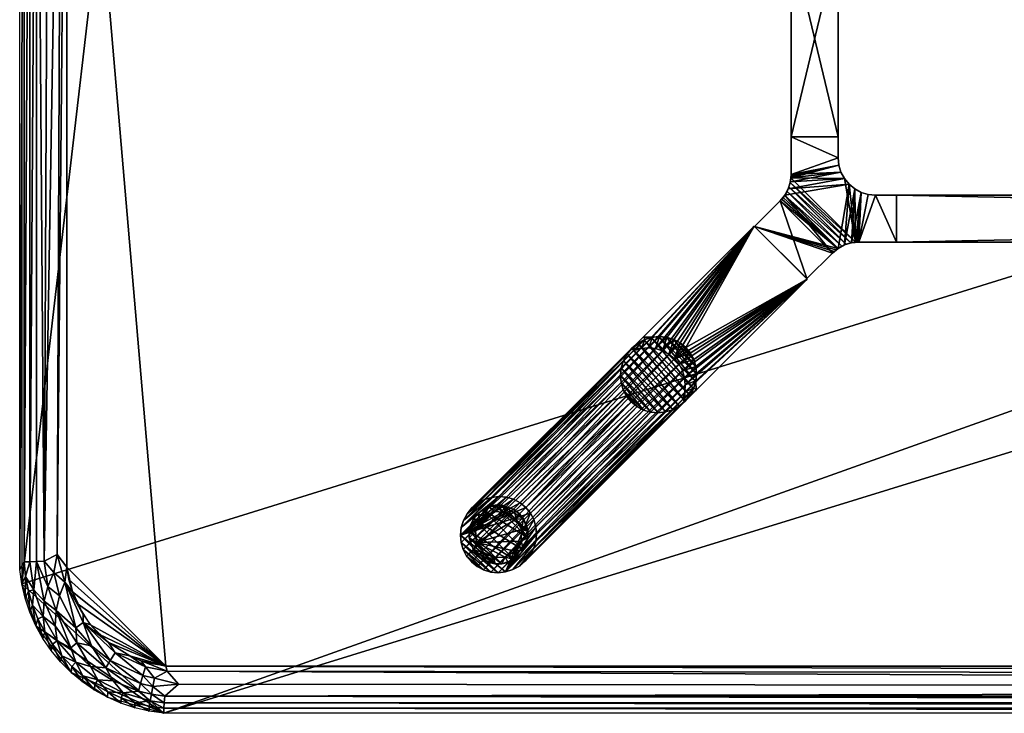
# Model space of a CAD drawing. Header units: inches. Extents: x -1 to 108, y -36 to 1.
# Tile 1 of 6: x 0 to 26, y -36 to -18. Entities that reach past the tile are written whole.
import ezdxf

# ---------------------------------------------------------------- set-up
doc = ezdxf.new("R2010")
doc.units = ezdxf.units.IN
for name, color, linetype in [('AFUTL-3-EDPL', 19, 'Continuous'), ('AFUTL-3-GDPL', 19, 'Continuous'), ('AFUTL-3-HWPT', 4, 'Continuous'), ('AFUTL-3-LGWD', 15, 'Continuous'), ('AFUTL-3-TPWD', 15, 'Continuous')]:
    doc.layers.add(name, color=color, linetype=linetype)

msp = doc.modelspace()

# ---------------------------------------------------------------- meshes
at = {"layer": 'AFUTL-3-EDPL'}
mesh = msp.add_polyface(dxfattribs=at)
corners = [(1.367, -1.748, 28.871), (1.889, -1.251, 28.871), (2.015, -1.412, 28.715), (2.546, -1.607, 28.505), (2.692, -1.244, 28.592), (3.073, -1.336, 28.505), (1.695, -33.362, 28.476), (1.889, -33.636, 28.476), (1.692, -33.577, 28.505), (1.913, -1.799, 28.592), (2.086, -0.891, 29.056), (2.346, -0.571, 29.266), (2.757, -0.546, 29.056), (2.589, -1.043, 28.715), (2.495, -0.861, 28.871), (3.222, -0.79, 28.715), (2.006, -0.767, 29.266), (1.995, -0.617, 29.547), (2.364, -1.887, 28.476), (1.692, -2.422, 28.505), (1.889, -2.362, 28.476), (1.695, -2.636, 28.476), (1.404, -3.24, 28.476), (1.522, -1.882, 28.715), (2.337, -0.426, 29.547), (1.322, -2.55, 28.592), (1.493, -1.358, 29.056), (1.687, -0.994, 29.266), (2.364, -34.111, 28.476), (2.697, -0.267, 29.547), (2.702, -0.408, 29.266), (1.671, -0.838, 29.547), (2.932, -1.531, 28.476)]
mesh.append_faces([[corners[k] for k in face] for face in [(13, 14, 15), (16, 17, 11), (2, 1, 13), (11, 24, 30), (27, 31, 16)]], dxfattribs={"vtx0": -1, "vtx1": -1})
mesh.append_faces([[corners[k] for k in face] for face in [(0, 1, 2), (3, 4, 5), (9, 4, 3), (10, 11, 12), (1, 14, 13), (18, 19, 9), (10, 12, 14), (23, 2, 9), (9, 2, 4), (9, 19, 25), (18, 9, 3), (26, 27, 10), (1, 10, 14), (26, 10, 1), (23, 0, 2)]], dxfattribs={"vtx0": -1, "vtx1": -1, "vtx2": -1})
mesh.append_faces([[corners[k] for k in face] for face in [(3, 32, 18)]], dxfattribs={"vtx0": -1, "vtx2": -1})
mesh.append_faces([[corners[k] for k in face] for face in [(6, 7, 8), (18, 20, 19), (21, 22, 19), (16, 11, 10), (17, 24, 11), (20, 21, 19), (7, 28, 8), (2, 13, 4), (24, 29, 30), (31, 17, 16), (11, 30, 12), (27, 16, 10)]], dxfattribs={"vtx1": -1, "vtx2": -1})
mesh = msp.add_polyface(dxfattribs=at)
corners = [(0.773, -4.23, 28.64), (0.65, -31.939, 28.715), (0.446, -4.05, 28.871), (0.747, -3.385, 28.715), (1.057, -3.131, 28.592), (0.906, -3.752, 28.592), (0.268, -31.957, 29.056), (0.268, -4.041, 29.056), (0.342, -2.884, 29.266), (0.375, -3.294, 29.056), (0.231, -3.26, 29.266), (1.127, -2.437, 28.715), (0.144, -3.067, 29.547), (0.12, -4.034, 29.266), (0, -32.16, 29.547), (0, -3.838, 29.547), (1.404, -3.24, 28.476), (1.254, -3.895, 28.476), (0.998, -31.768, 28.541), (1.118, -4.082, 28.505), (0.48, -3.691, 28.871), (0.683, -3.72, 28.715), (0.12, -31.964, 29.266), (0.157, -3.644, 29.266), (0.65, -2.99, 28.871), (0.622, -2.581, 29.056), (0.054, -3.449, 29.547), (1.692, -2.422, 28.505)]
mesh.append_faces([[corners[k] for k in face] for face in [(8, 9, 10), (10, 12, 8), (4, 16, 5), (17, 19, 16), (3, 5, 21), (20, 21, 2), (23, 7, 13), (13, 15, 23), (10, 9, 23), (23, 26, 10)]], dxfattribs={"vtx0": -1, "vtx1": -1})
mesh.append_faces([[corners[k] for k in face] for face in [(4, 3, 11), (9, 20, 7), (23, 9, 7), (9, 24, 20), (24, 9, 25), (27, 16, 4), (5, 16, 19), (0, 5, 19), (0, 21, 5), (2, 21, 0)]], dxfattribs={"vtx0": -1, "vtx1": -1, "vtx2": -1})
mesh.append_faces([[corners[k] for k in face] for face in [(3, 4, 5), (2, 6, 7), (13, 14, 15), (17, 18, 19), (20, 3, 21), (7, 22, 13), (23, 15, 26), (19, 1, 0), (11, 3, 24), (7, 20, 2), (10, 26, 12)]], dxfattribs={"vtx0": -1, "vtx2": -1})
mesh.append_faces([[corners[k] for k in face] for face in [(0, 1, 2), (24, 3, 20)]], dxfattribs={"vtx1": -1, "vtx2": -1})
mesh = msp.add_polyface(dxfattribs=at)
corners = [(1.118, -4.082, 28.505), (0.998, -31.768, 28.541), (0.65, -31.939, 28.715), (0.12, -4.034, 29.266), (0.12, -31.964, 29.266), (0, -32.16, 29.547), (1.057, -32.867, 28.592), (0.747, -32.614, 28.715), (0.906, -32.246, 28.592), (0.622, -33.417, 29.056), (0.342, -33.115, 29.266), (0.375, -32.704, 29.056), (0.97, -33.258, 28.715), (0.65, -33.008, 28.871), (0.446, -4.05, 28.871), (0.446, -31.949, 28.871), (0.268, -31.957, 29.056), (0.231, -32.739, 29.266), (1.202, -32.503, 28.505), (1.495, -33.717, 28.592), (0.157, -32.354, 29.266), (0.054, -32.549, 29.547), (1.254, -32.104, 28.476), (1.254, -3.895, 28.476), (0.269, -33.303, 29.547), (0.144, -32.931, 29.547), (1.404, -32.758, 28.476), (1.695, -33.362, 28.476), (0.268, -4.041, 29.056)]
mesh.append_faces([[corners[k] for k in face] for face in [(18, 22, 26)]], dxfattribs={"vtx0": -1})
mesh.append_faces([[corners[k] for k in face] for face in [(6, 18, 19), (22, 1, 23), (14, 2, 15), (13, 15, 7), (10, 24, 17), (8, 2, 1), (17, 25, 20)]], dxfattribs={"vtx0": -1, "vtx1": -1})
mesh.append_faces([[corners[k] for k in face] for face in [(6, 7, 8), (9, 10, 11), (6, 8, 18), (11, 16, 15), (11, 20, 16), (1, 22, 18), (12, 7, 6), (7, 2, 8), (7, 15, 2)]], dxfattribs={"vtx0": -1, "vtx1": -1, "vtx2": -1})
mesh.append_faces([[corners[k] for k in face] for face in [(12, 13, 7), (9, 11, 13), (18, 8, 1)]], dxfattribs={"vtx0": -1, "vtx2": -1})
mesh.append_faces([[corners[k] for k in face] for face in [(20, 21, 4), (26, 27, 18)]], dxfattribs={"vtx1": -1})
mesh.append_faces([[corners[k] for k in face] for face in [(0, 1, 2), (14, 15, 16), (10, 17, 11), (24, 25, 17), (13, 11, 15), (20, 4, 16), (28, 16, 4), (17, 20, 11)]], dxfattribs={"vtx1": -1, "vtx2": -1})
mesh.append_faces([[corners[k] for k in face] for face in [(3, 4, 5), (21, 5, 4), (25, 21, 20)]], dxfattribs={"vtx2": -1})
mesh = msp.add_polyface(dxfattribs=at)
corners = [(1.121, -34.464, 29.266), (1.091, -34.631, 29.547), (0.879, -34.156, 29.266), (1.493, -34.64, 29.056), (0.999, -34.07, 29.056), (1.367, -34.25, 28.871), (0.667, -33.826, 29.266), (0.618, -34.006, 29.547), (0.487, -33.478, 29.266), (1.671, -35.16, 29.547), (1.369, -34.909, 29.547), (1.391, -34.747, 29.266), (0.949, -33.663, 28.871), (0.65, -33.008, 28.871), (0.97, -33.258, 28.715), (1.495, -33.717, 28.592), (1.522, -34.116, 28.715), (0.622, -33.417, 29.056), (0.84, -34.329, 29.547), (1.057, -32.867, 28.592), (1.202, -32.503, 28.505), (1.695, -33.362, 28.476), (1.692, -33.577, 28.505), (0.427, -33.663, 29.547), (1.889, -34.747, 28.871), (1.687, -35.004, 29.266), (0.269, -33.303, 29.547), (0.342, -33.115, 29.266)]
mesh.append_faces([[corners[k] for k in face] for face in [(0, 1, 2), (6, 7, 8), (12, 13, 14), (5, 4, 12), (11, 3, 25), (8, 23, 27), (2, 18, 6), (11, 10, 0)]], dxfattribs={"vtx0": -1, "vtx1": -1})
mesh.append_faces([[corners[k] for k in face] for face in [(3, 4, 5), (14, 15, 16), (3, 0, 4), (20, 21, 22), (20, 22, 15), (4, 6, 17), (5, 24, 3), (12, 17, 13), (4, 17, 12)]], dxfattribs={"vtx0": -1, "vtx1": -1, "vtx2": -1})
mesh.append_faces([[corners[k] for k in face] for face in [(14, 16, 5)]], dxfattribs={"vtx0": -1, "vtx2": -1})
mesh.append_faces([[corners[k] for k in face] for face in [(9, 10, 11), (6, 8, 17), (1, 18, 2), (19, 15, 14), (7, 23, 8), (0, 2, 4), (5, 16, 24), (11, 25, 9), (10, 1, 0), (18, 7, 6), (23, 26, 27), (8, 27, 17), (2, 6, 4), (11, 0, 3)]], dxfattribs={"vtx1": -1, "vtx2": -1})
mesh.append_faces([[corners[k] for k in face] for face in [(5, 12, 14)]], dxfattribs={"vtx2": -1})
mesh = msp.add_polyface(dxfattribs=at)
corners = [(2.697, -35.731, 29.547), (2.702, -35.59, 29.266), (3.069, -35.856, 29.547), (1.522, -34.116, 28.715), (2.293, -34.785, 28.715), (1.889, -34.747, 28.871), (2.495, -35.137, 28.871), (3.164, -35.405, 28.871), (2.346, -35.427, 29.266), (2.364, -34.111, 28.476), (2.546, -34.391, 28.505), (1.692, -33.577, 28.505), (2.932, -34.468, 28.476), (2.006, -35.231, 29.266), (1.995, -35.382, 29.547), (1.687, -35.004, 29.266), (1.913, -34.2, 28.592), (2.337, -35.573, 29.547), (2.086, -35.107, 29.056), (2.757, -35.452, 29.056), (1.493, -34.64, 29.056), (2.415, -34.595, 28.592), (3.222, -35.209, 28.715), (3.354, -34.759, 28.505), (3.285, -34.992, 28.592), (1.495, -33.717, 28.592), (1.671, -35.16, 29.547), (3.072, -35.718, 29.266)]
mesh.append_faces([[corners[k] for k in face] for face in [(12, 10, 9)]], dxfattribs={"vtx0": -1})
mesh.append_faces([[corners[k] for k in face] for face in [(0, 1, 2), (13, 14, 15), (15, 18, 13), (4, 21, 22), (8, 19, 1), (21, 10, 24), (17, 8, 0), (26, 15, 14), (1, 19, 27), (8, 17, 13), (13, 18, 8)]], dxfattribs={"vtx0": -1, "vtx1": -1})
mesh.append_faces([[corners[k] for k in face] for face in [(16, 4, 3), (20, 18, 15), (12, 23, 10), (8, 18, 19), (5, 18, 20), (18, 6, 19), (18, 5, 6), (11, 10, 21), (25, 11, 16), (25, 16, 3)]], dxfattribs={"vtx0": -1, "vtx1": -1, "vtx2": -1})
mesh.append_faces([[corners[k] for k in face] for face in [(3, 4, 5), (0, 8, 1), (13, 17, 14), (19, 6, 7), (11, 21, 16), (7, 4, 22), (2, 1, 27)]], dxfattribs={"vtx0": -1, "vtx2": -1})
mesh.append_faces([[corners[k] for k in face] for face in [(6, 4, 7)]], dxfattribs={"vtx1": -1})
mesh.append_faces([[corners[k] for k in face] for face in [(9, 10, 11), (16, 21, 4)]], dxfattribs={"vtx1": -1, "vtx2": -1})
mesh.append_faces([[corners[k] for k in face] for face in [(5, 4, 6)]], dxfattribs={"vtx2": -1})
mesh = msp.add_polyface(dxfattribs=at)
corners = [(3.872, -35.541, 28.871), (104.145, -35.719, 29.056), (3.855, -35.719, 29.056), (3.936, -34.872, 28.505), (104.109, -35.338, 28.715), (4.232, -35.227, 28.64), (3.222, -35.209, 28.715), (2.415, -34.595, 28.592), (3.285, -34.992, 28.592), (3.515, -35.49, 28.871), (3.553, -35.289, 28.715), (3.596, -35.067, 28.592), (3.841, -35.866, 29.266), (104.16, -36, 29.547), (3.84, -36, 29.547), (3.451, -35.946, 29.547), (3.072, -35.718, 29.266), (3.453, -35.81, 29.266), (2.757, -35.452, 29.056), (3.164, -35.405, 28.871), (3.481, -35.665, 29.056), (3.354, -34.759, 28.505), (2.546, -34.391, 28.505), (104.159, -35.866, 29.266), (3.896, -34.746, 28.476), (3.242, -34.596, 28.476), (103.768, -35.002, 28.541), (3.069, -35.856, 29.547), (2.932, -34.468, 28.476)]
mesh.append_faces([[corners[k] for k in face] for face in [(6, 8, 10), (20, 9, 2), (15, 17, 14), (9, 10, 0), (16, 20, 17), (24, 3, 25), (8, 21, 11), (27, 16, 15), (17, 20, 12), (19, 6, 9), (25, 21, 28)]], dxfattribs={"vtx0": -1, "vtx1": -1})
mesh.append_faces([[corners[k] for k in face] for face in [(5, 11, 3), (18, 19, 20), (11, 21, 3), (8, 22, 21), (16, 18, 20), (5, 10, 11), (0, 10, 5), (25, 3, 21)]], dxfattribs={"vtx0": -1, "vtx1": -1, "vtx2": -1})
mesh.append_faces([[corners[k] for k in face] for face in [(0, 1, 2), (3, 4, 5), (6, 7, 8), (2, 9, 0), (12, 13, 14), (15, 16, 17), (9, 6, 10), (12, 20, 2), (2, 23, 12), (24, 26, 3), (10, 8, 11), (14, 17, 12), (20, 19, 9)]], dxfattribs={"vtx0": -1, "vtx2": -1})
mesh.append_faces([[corners[k] for k in face] for face in [(5, 4, 0)]], dxfattribs={"vtx1": -1, "vtx2": -1})
mesh = msp.add_polyface(dxfattribs=at)
corners = [(3.855, -35.719, 29.056), (104.145, -35.719, 29.056), (104.159, -35.866, 29.266), (3.872, -35.541, 28.871), (104.109, -35.338, 28.715), (104.128, -35.541, 28.871), (105.303, -35.731, 29.547), (104.931, -35.856, 29.547), (104.928, -35.718, 29.266), (104.104, -34.746, 28.476), (103.768, -35.002, 28.541), (3.896, -34.746, 28.476), (105.308, -34.754, 28.592), (104.404, -35.067, 28.592), (104.927, -34.662, 28.505), (104.547, -35.81, 29.266), (104.836, -35.405, 28.871), (105.243, -35.452, 29.056), (104.519, -35.665, 29.056), (104.549, -35.946, 29.547), (3.936, -34.872, 28.505), (105.411, -34.955, 28.715), (104.778, -35.209, 28.715), (105.298, -35.59, 29.266), (105.505, -35.137, 28.871), (104.16, -36, 29.547), (3.841, -35.866, 29.266), (105.068, -34.468, 28.476), (105.454, -34.391, 28.505), (104.758, -34.596, 28.476)]
mesh.append_faces([[corners[k] for k in face] for face in [(3, 4, 5), (9, 10, 11), (15, 19, 2), (23, 6, 8), (13, 4, 10), (18, 15, 1), (8, 7, 15)]], dxfattribs={"vtx0": -1, "vtx1": -1})
mesh.append_faces([[corners[k] for k in face] for face in [(12, 13, 14), (16, 5, 4), (17, 18, 16), (14, 13, 9), (12, 21, 13), (24, 16, 22), (17, 8, 18), (22, 4, 13), (22, 16, 4), (16, 18, 5), (14, 27, 28)]], dxfattribs={"vtx0": -1, "vtx1": -1, "vtx2": -1})
mesh.append_faces([[corners[k] for k in face] for face in [(9, 13, 10), (14, 29, 27)]], dxfattribs={"vtx0": -1, "vtx2": -1})
mesh.append_faces([[corners[k] for k in face] for face in [(0, 1, 2), (6, 7, 8), (15, 2, 1), (20, 10, 4), (21, 22, 13), (23, 8, 17), (19, 25, 2), (26, 2, 25), (3, 5, 1), (7, 19, 15), (18, 1, 5), (8, 15, 18), (9, 29, 14)]], dxfattribs={"vtx1": -1, "vtx2": -1})
at = {"layer": 'AFUTL-3-GDPL'}
mesh = msp.add_polyface(dxfattribs=at)
corners = [(12.678, -32.016), (13.433, -30.815), (12.178, -31.445, 0.531), (12.347, -30.567), (12.978, -30.646, 0.531), (12.1, -31.653), (13.208, -31.676, 0.531), (13.549, -31.322), (12.383, -30.74, 0.531), (13.185, -31.9), (11.984, -31.145), (12.855, -30.451), (13.376, -31.097, 0.531), (12.63, -31.844, 0.531), (13.185, -30.567, 0.177), (12.21, -30.677, 0.177), (13.433, -31.653, 0.177), (12.1, -31.653, 0.177), (12.347, -31.9, 0.177), (13.185, -31.9, 0.177), (13.51, -30.974, 0.177), (12.506, -30.49, 0.177), (11.984, -31.322, 0.177), (12.678, -32.016, 0.177), (12.023, -30.974, 0.177), (13.549, -31.322, 0.177), (12.855, -30.451, 0.177), (12.149, -31.136, 0.531), (12.669, -30.616, 0.531), (13.367, -31.408, 0.531), (13.433, -31.653), (13.185, -30.567), (12.347, -31.9), (12.1, -30.815), (12.941, -31.834, 0.531), (12.353, -31.702, 0.531), (13.235, -30.82, 0.531), (12.273, -30.851, 0.531), (13.323, -30.677, 0.177), (13.026, -31.977, 0.177), (12.855, -32.016), (11.984, -31.322), (13.549, -31.145), (12.678, -30.451), (11.984, -31.145, 0.177), (12.855, -32.016, 0.177), (13.433, -30.815, 0.177), (12.1, -30.815, 0.177), (12.506, -31.977, 0.177), (13.549, -31.145, 0.177), (12.347, -30.567, 0.177), (12.21, -31.79, 0.177)]
mesh.append_faces([[corners[k] for k in face] for face in [(4, 14, 26), (35, 51, 18), (6, 19, 16), (12, 49, 20), (34, 45, 39), (28, 26, 21), (36, 46, 38), (21, 43, 3), (47, 33, 24), (29, 16, 25), (51, 32, 18), (48, 32, 0), (13, 48, 23), (39, 40, 9), (20, 42, 1), (46, 1, 38), (50, 3, 15), (2, 22, 17), (48, 0, 23), (45, 40, 39), (24, 33, 10), (49, 42, 20), (26, 43, 21), (4, 26, 28), (6, 16, 29), (38, 1, 31), (51, 5, 32), (15, 3, 33), (38, 31, 14), (39, 9, 19), (26, 11, 43), (27, 24, 44), (24, 10, 44), (20, 1, 46), (15, 33, 47), (18, 32, 48), (21, 3, 50), (17, 5, 51)]])
mesh.append_faces([[corners[k] for k in face] for face in [(13, 45, 34), (37, 24, 27), (12, 46, 36), (19, 30, 16), (22, 5, 17), (16, 7, 25), (14, 11, 26), (27, 22, 2), (1, 11, 31), (5, 0, 32), (34, 19, 6), (36, 14, 4), (37, 28, 8), (45, 0, 40), (22, 10, 41), (49, 7, 42), (37, 15, 47), (13, 18, 48), (12, 25, 49), (8, 21, 50), (35, 17, 51)]], dxfattribs={"vtx0": -1})
mesh.append_faces([[corners[k] for k in face] for face in [(33, 9, 10), (30, 3, 7), (42, 11, 1), (27, 28, 37), (41, 0, 5), (2, 4, 27), (9, 33, 30), (8, 15, 37), (10, 40, 41), (7, 43, 42)]], dxfattribs={"vtx0": -1, "vtx1": -1})
mesh.append_faces([[corners[k] for k in face] for face in [(10, 9, 40), (7, 3, 43), (27, 4, 28), (2, 6, 29), (30, 33, 3), (2, 36, 4), (41, 40, 0), (42, 43, 11)]], dxfattribs={"vtx0": -1, "vtx2": -1})
mesh.append_faces([[corners[k] for k in face] for face in [(28, 21, 8), (29, 25, 12), (35, 18, 13), (44, 10, 22), (2, 17, 35), (35, 13, 2), (23, 0, 45), (25, 7, 49)]], dxfattribs={"vtx1": -1})
mesh.append_faces([[corners[k] for k in face] for face in [(29, 12, 2), (12, 36, 2), (13, 34, 2), (34, 6, 2)]], dxfattribs={"vtx1": -1, "vtx2": -1})
mesh.append_faces([[corners[k] for k in face] for face in [(37, 47, 24), (27, 44, 22), (14, 31, 11), (16, 30, 7), (22, 41, 5), (8, 50, 15), (19, 9, 30), (36, 38, 14), (34, 39, 19), (13, 23, 45), (12, 20, 46)]], dxfattribs={"vtx2": -1})
at = {"layer": 'AFUTL-3-HWPT'}
mesh = msp.add_polyface(dxfattribs=at)
corners = [(20.567, -15.375, 26.476), (21.817, -15.375, 26.476), (21.817, -20.625, 26.476), (20.567, -20.625, 26.476), (20.567, -15.375, 28.476), (20.567, -20.625, 28.476), (21.817, -20.625, 28.476), (21.817, -15.375, 28.476)]
mesh.append_faces([[corners[k] for k in face] for face in [(3, 1, 2), (4, 3, 5), (2, 5, 3), (6, 1, 7), (6, 4, 5), (7, 0, 4)]], dxfattribs={"vtx0": -1})
mesh.append_faces([[corners[k] for k in face] for face in [(0, 1, 3), (0, 3, 4), (6, 5, 2), (2, 1, 6), (7, 4, 6), (1, 0, 7)]], dxfattribs={"vtx1": -1})
mesh = msp.add_polyface(dxfattribs=at)
corners = [(20.985, -24.407, 28.476), (20.985, -24.407, 26.508), (21.666, -23.726, 26.486), (21.666, -23.726, 28.476), (19.593, -23.015, 26.508), (19.593, -23.015, 28.476), (20.274, -22.334, 28.476), (20.274, -22.334, 26.486), (23.375, -23.433, 26.476), (23.375, -23.433, 28.476), (22.373, -23.433, 28.476), (22.373, -23.433, 26.476), (23.375, -22.183, 26.476), (23.375, -22.183, 28.476), (22.178, -23.452, 28.476), (21.991, -23.509, 28.476), (21.818, -23.601, 28.476), (21.712, -23.682, 26.484), (21.761, -23.642, 26.483), (21.813, -23.605, 26.481), (21.921, -23.541, 26.479), (22.038, -23.491, 26.477), (22.159, -23.456, 26.477), (22.281, -23.437, 26.476), (22.312, -23.435, 26.476), (22.343, -23.433, 26.476), (20.399, -22.182, 28.476), (20.491, -22.009, 28.476), (20.548, -21.822, 28.476), (20.567, -21.627, 28.476), (20.567, -21.627, 26.476), (20.567, -21.657, 26.476), (20.565, -21.688, 26.476), (20.563, -21.719, 26.476), (20.544, -21.841, 26.477), (20.509, -21.962, 26.477), (20.459, -22.079, 26.479), (20.395, -22.187, 26.481), (20.358, -22.239, 26.483), (20.318, -22.288, 26.484), (22.817, -22.183, 26.476), (22.817, -22.183, 28.476), (22.622, -22.164, 28.476), (22.434, -22.107, 28.476), (22.262, -22.014, 28.476), (22.11, -21.89, 28.476), (21.986, -21.738, 28.476), (21.893, -21.566, 28.476), (21.836, -21.378, 28.476), (21.817, -21.183, 28.476), (21.817, -20.625, 28.476), (20.567, -20.625, 28.476), (20.567, -20.625, 26.476), (22.622, -22.164, 26.476), (22.434, -22.107, 26.476), (22.262, -22.014, 26.476), (22.11, -21.89, 26.476), (21.986, -21.738, 26.476), (21.893, -21.566, 26.476), (21.836, -21.378, 26.476), (21.817, -21.183, 26.476), (21.817, -20.625, 26.476)]
mesh.append_faces([[corners[k] for k in face] for face in [(1, 5, 4), (9, 12, 13), (41, 9, 13), (30, 51, 52), (59, 49, 48), (58, 48, 47), (57, 47, 46), (56, 46, 45), (55, 45, 44), (54, 44, 43), (53, 43, 42), (60, 52, 61), (52, 50, 61)]], dxfattribs={"vtx0": -1})
mesh.append_faces([[corners[k] for k in face] for face in [(4, 6, 7), (8, 10, 11), (14, 23, 10), (15, 21, 14), (21, 15, 20), (20, 16, 19), (19, 16, 18), (18, 3, 17), (17, 3, 2), (26, 38, 6), (27, 36, 26), (36, 27, 35), (35, 28, 34), (34, 28, 33), (33, 29, 32), (32, 29, 31), (31, 29, 30), (13, 40, 41), (6, 3, 26), (45, 15, 44), (44, 14, 43), (43, 10, 42), (42, 10, 41), (26, 45, 27), (27, 46, 28), (28, 47, 29), (60, 49, 59), (61, 49, 60), (33, 23, 34), (34, 22, 35), (35, 21, 36), (36, 20, 37), (25, 54, 11), (54, 23, 55), (55, 23, 56), (56, 23, 57), (57, 33, 58), (58, 33, 59), (59, 30, 60), (2, 4, 17), (17, 4, 18), (18, 4, 19)]], dxfattribs={"vtx0": -1, "vtx1": -1})
mesh.append_faces([[corners[k] for k in face] for face in [(26, 16, 45), (57, 23, 33)]], dxfattribs={"vtx0": -1, "vtx1": -1, "vtx2": -1})
mesh.append_faces([[corners[k] for k in face] for face in [(3, 1, 2), (10, 23, 24), (10, 24, 25), (14, 21, 22), (14, 22, 23), (20, 15, 16), (18, 16, 3), (6, 38, 39), (6, 39, 7), (26, 36, 37), (26, 37, 38), (35, 27, 28), (33, 28, 29), (6, 0, 3), (26, 3, 16), (45, 16, 15), (44, 15, 14), (43, 14, 10), (41, 10, 9), (27, 45, 46), (28, 46, 47), (29, 47, 48), (29, 48, 49), (49, 51, 29), (40, 42, 41), (34, 23, 22), (35, 22, 21), (36, 21, 20), (37, 20, 19), (11, 54, 53), (11, 53, 40), (54, 24, 23), (59, 33, 32), (59, 32, 31), (60, 30, 52), (40, 8, 11), (19, 4, 7), (19, 7, 39), (19, 38, 37)]], dxfattribs={"vtx0": -1, "vtx2": -1})
mesh.append_faces([[corners[k] for k in face] for face in [(0, 1, 3), (5, 6, 4), (9, 10, 8), (0, 5, 1), (8, 12, 9), (12, 40, 13), (5, 0, 6), (50, 51, 49), (59, 48, 58), (58, 47, 57), (57, 46, 56), (56, 45, 55), (55, 44, 54), (54, 43, 53), (53, 42, 40), (50, 49, 61), (12, 8, 40), (1, 4, 2), (51, 50, 52)]], dxfattribs={"vtx1": -1})
mesh.append_faces([[corners[k] for k in face] for face in [(25, 11, 10), (29, 51, 30), (25, 24, 54), (31, 30, 59), (39, 38, 19)]], dxfattribs={"vtx1": -1, "vtx2": -1})
mesh = msp.add_polyface(dxfattribs=at)
corners = [(23.375, -23.433, 26.476), (23.375, -22.183, 26.476), (84.625, -22.183, 26.476), (84.625, -23.433, 26.476), (23.375, -22.183, 28.476), (84.625, -22.183, 28.476), (84.625, -23.433, 28.476), (23.375, -23.433, 28.476)]
mesh.append_faces([[corners[k] for k in face] for face in [(3, 1, 2), (5, 1, 4), (2, 6, 3), (7, 3, 6), (7, 5, 4), (0, 4, 1)]], dxfattribs={"vtx0": -1})
mesh.append_faces([[corners[k] for k in face] for face in [(0, 1, 3), (2, 1, 5), (5, 6, 2), (0, 3, 7), (6, 5, 7), (7, 4, 0)]], dxfattribs={"vtx1": -1})
mesh = msp.add_polyface(dxfattribs=at)
corners = [(20.996, -24.418, 28.476), (19.582, -23.004, 28.476), (16.62, -25.966, 28.476), (16.679, -26.025, 28.476), (16.867, -25.971, 28.476), (17.061, -25.953, 28.476), (17.254, -25.973, 28.476), (17.439, -26.03, 28.476), (17.609, -26.121, 28.476), (17.757, -26.243, 28.476), (17.879, -26.391, 28.476), (17.97, -26.561, 28.476), (18.027, -26.746, 28.476), (18.047, -26.939, 28.476), (18.029, -27.133, 28.476), (17.975, -27.321, 28.476), (18.034, -27.38, 28.476), (17.734, -27.681, 26.476), (20.996, -24.418, 26.476), (19.582, -23.004, 26.476), (16.319, -26.267, 26.476), (17.675, -27.622, 26.476), (16.378, -26.325, 26.476), (17.729, -27.434, 26.476), (17.746, -27.24, 26.476), (17.726, -27.047, 26.476), (17.67, -26.862, 26.476), (17.579, -26.692, 26.476), (17.457, -26.543, 26.476), (17.308, -26.421, 26.476), (17.138, -26.33, 26.476), (16.953, -26.274, 26.476), (16.76, -26.254, 26.476), (16.566, -26.271, 26.476)]
mesh.append_faces([[corners[k] for k in face] for face in [(16, 18, 0), (19, 2, 1), (16, 21, 17), (20, 3, 2), (23, 15, 14), (24, 14, 13), (25, 13, 12), (26, 12, 11), (27, 11, 10), (28, 10, 9), (28, 8, 29), (29, 7, 30), (30, 6, 31), (31, 5, 32), (32, 4, 33), (33, 3, 22), (1, 18, 19)]], dxfattribs={"vtx0": -1})
mesh.append_faces([[corners[k] for k in face] for face in [(1, 9, 0), (2, 4, 1), (17, 23, 18), (18, 28, 19)]], dxfattribs={"vtx0": -1, "vtx1": -1})
mesh.append_faces([[corners[k] for k in face] for face in [(0, 9, 10), (0, 10, 11), (1, 4, 5), (1, 5, 6), (1, 7, 8), (1, 8, 9), (0, 12, 13), (0, 13, 14), (14, 16, 0), (18, 23, 24), (18, 24, 25), (18, 26, 27), (18, 27, 28), (19, 28, 29), (19, 29, 30), (19, 31, 32), (19, 32, 33), (33, 20, 19)]], dxfattribs={"vtx0": -1, "vtx2": -1})
mesh.append_faces([[corners[k] for k in face] for face in [(15, 16, 14), (17, 18, 16), (20, 2, 19), (15, 21, 16), (22, 3, 20), (22, 20, 33), (21, 15, 23), (23, 14, 24), (24, 13, 25), (25, 12, 26), (26, 11, 27), (27, 10, 28), (0, 18, 1)]], dxfattribs={"vtx1": -1})
mesh.append_faces([[corners[k] for k in face] for face in [(6, 7, 1), (11, 12, 0), (25, 26, 18), (30, 31, 19)]], dxfattribs={"vtx1": -1, "vtx2": -1})
mesh.append_faces([[corners[k] for k in face] for face in [(2, 3, 4), (17, 21, 23), (28, 9, 8), (29, 8, 7), (30, 7, 6), (31, 6, 5), (32, 5, 4), (33, 4, 3)]], dxfattribs={"vtx2": -1})
at = {"layer": 'AFUTL-3-LGWD'}
mesh = msp.add_polyface(dxfattribs=at)
corners = [(13.492, -30.508, 0.098), (13.34, -30.383, 0.098), (13.165, -30.291, 0.098), (12.975, -30.236, 0.098), (12.778, -30.218, 0.098), (12.579, -30.24, 0.098), (12.388, -30.3, 0.098), (12.212, -30.396, 0.098), (12.056, -30.524, 0.098), (11.929, -30.679, 0.098), (11.833, -30.856, 0.098), (11.773, -31.047, 0.098), (11.751, -31.245, 0.098), (11.769, -31.443, 0.098), (11.824, -31.632, 0.098), (11.916, -31.807, 0.098), (12.041, -31.959, 0.098), (12.193, -32.084, 0.098), (12.368, -32.176, 0.098), (12.557, -32.231, 0.098), (12.755, -32.249, 0.098), (12.953, -32.227, 0.098), (13.145, -32.167, 0.098), (13.321, -32.071, 0.098), (13.476, -31.944, 0.098), (13.604, -31.788, 0.098), (13.7, -31.612, 0.098), (13.76, -31.421, 0.098), (13.782, -31.222, 0.098), (13.764, -31.025, 0.098), (13.709, -30.835, 0.098), (13.617, -30.66, 0.098), (16.305, -27.695, 28.472), (16.181, -27.542, 28.472), (16.089, -27.368, 28.472), (16.033, -27.178, 28.472), (16.016, -26.98, 28.472), (16.037, -26.782, 28.472), (16.097, -26.591, 28.472), (16.193, -26.414, 28.472), (16.321, -26.259, 28.472), (16.476, -26.131, 28.472), (16.653, -26.035, 28.472), (16.844, -25.976, 28.472), (17.042, -25.954, 28.472), (17.24, -25.971, 28.472), (17.43, -26.027, 28.472), (17.604, -26.119, 28.472), (17.757, -26.243, 28.472), (17.881, -26.396, 28.472), (17.973, -26.57, 28.472), (18.029, -26.76, 28.472), (18.046, -26.958, 28.472), (18.024, -27.156, 28.472), (17.965, -27.347, 28.472), (17.869, -27.524, 28.472), (17.741, -27.679, 28.472), (17.586, -27.807, 28.472), (17.409, -27.903, 28.472), (17.218, -27.963, 28.472), (17.02, -27.984, 28.472), (16.822, -27.967, 28.472), (16.632, -27.911, 28.472), (16.458, -27.819, 28.472)]
mesh.append_faces([[corners[k] for k in face] for face in [(0, 47, 48), (46, 1, 2), (44, 3, 4), (42, 5, 6), (40, 7, 8), (38, 9, 10), (36, 11, 12), (34, 13, 14), (32, 15, 16), (63, 18, 62), (61, 20, 60), (59, 22, 58), (57, 24, 56), (55, 26, 54), (53, 28, 52), (51, 30, 50), (47, 49, 48), (23, 25, 24), (15, 17, 16), (7, 9, 8)]], dxfattribs={"vtx0": -1})
mesh.append_faces([[corners[k] for k in face] for face in [(1, 47, 0), (47, 1, 46), (45, 3, 44), (43, 5, 42), (41, 7, 40), (39, 9, 38), (37, 11, 36), (35, 13, 34), (33, 15, 32), (32, 17, 63), (62, 19, 61), (60, 21, 59), (58, 23, 57), (56, 25, 55), (54, 27, 53), (52, 29, 51), (50, 31, 49), (33, 63, 34), (34, 62, 35), (35, 61, 36), (36, 60, 37), (37, 59, 38), (38, 58, 39), (39, 57, 40), (40, 56, 41), (41, 55, 42), (42, 54, 43), (43, 53, 44), (44, 52, 45), (45, 51, 46), (46, 50, 47), (21, 27, 22), (22, 26, 23), (12, 20, 13), (13, 19, 14), (14, 18, 15), (11, 4, 12), (4, 11, 5), (5, 10, 6), (6, 9, 7)]], dxfattribs={"vtx0": -1, "vtx1": -1})
mesh.append_faces([[corners[k] for k in face] for face in [(12, 31, 21)]], dxfattribs={"vtx0": -1, "vtx1": -1, "vtx2": -1})
mesh.append_faces([[corners[k] for k in face] for face in [(45, 2, 3), (43, 4, 5), (41, 6, 7), (39, 8, 9), (37, 10, 11), (35, 12, 13), (33, 14, 15), (63, 17, 18), (61, 19, 20), (59, 21, 22), (57, 23, 24), (55, 25, 26), (53, 27, 28), (51, 29, 30), (49, 31, 0), (34, 63, 62), (35, 62, 61), (36, 61, 60), (37, 60, 59), (38, 59, 58), (39, 58, 57), (40, 57, 56), (41, 56, 55), (42, 55, 54), (43, 54, 53), (44, 53, 52), (45, 52, 51), (46, 51, 50), (47, 50, 49), (12, 0, 31), (21, 31, 30), (21, 30, 29), (21, 28, 27), (22, 27, 26), (23, 26, 25), (13, 20, 19), (14, 19, 18), (15, 18, 17), (12, 4, 3), (12, 3, 2), (5, 11, 10), (6, 10, 9)]], dxfattribs={"vtx0": -1, "vtx2": -1})
mesh.append_faces([[corners[k] for k in face] for face in [(46, 2, 45), (44, 4, 43), (42, 6, 41), (40, 8, 39), (38, 10, 37), (36, 12, 35), (34, 14, 33), (32, 63, 33)]], dxfattribs={"vtx1": -1})
mesh.append_faces([[corners[k] for k in face] for face in [(1, 0, 12), (29, 28, 21), (21, 20, 12), (2, 1, 12)]], dxfattribs={"vtx1": -1, "vtx2": -1})
mesh.append_faces([[corners[k] for k in face] for face in [(0, 48, 49), (32, 16, 17), (62, 18, 19), (60, 20, 21), (58, 22, 23), (56, 24, 25), (54, 26, 27), (52, 28, 29), (50, 30, 31)]], dxfattribs={"vtx2": -1})
at = {"layer": 'AFUTL-3-TPWD'}
mesh = msp.add_polyface(dxfattribs=at)
corners = [(3.84, 0.002, 29.547), (3.84, -36, 29.547), (108, -32.16, 29.547), (3.896, -34.746, 28.476), (3.896, -1.253, 28.476), (106.746, -32.104, 28.476), (104.549, -0.052, 29.547), (104.549, -35.946, 29.547), (106.746, -3.895, 28.476), (0.054, -3.449, 29.547), (0.054, -32.549, 29.547), (108, -3.838, 29.547), (105.887, -2.111, 28.476), (2.113, -2.111, 28.476), (105.887, -33.887, 28.476), (2.113, -33.887, 28.476), (104.104, -1.253, 28.476), (1.254, -3.895, 28.476), (104.104, -34.746, 28.476), (1.254, -32.104, 28.476), (107.573, -2.336, 29.547), (2.337, -0.426, 29.547), (107.573, -33.663, 29.547), (2.337, -35.573, 29.547), (106.468, -33.068, 28.476), (105.068, -1.531, 28.476), (2.932, -34.468, 28.476), (1.532, -2.93, 28.476), (106.468, -2.93, 28.476), (1.532, -33.068, 28.476), (2.932, -1.531, 28.476), (105.068, -34.468, 28.476), (0.427, -33.663, 29.547), (105.663, -35.573, 29.547), (105.663, -0.426, 29.547), (0.427, -2.336, 29.547), (106.631, -1.089, 29.547), (1.369, -34.909, 29.547), (1.091, -1.367, 29.547), (106.909, -34.631, 29.547), (1.311, -32.435, 28.476), (3.565, -1.309, 28.476), (104.435, -34.689, 28.476), (106.689, -3.563, 28.476), (3.565, -34.689, 28.476), (1.311, -3.563, 28.476), (104.435, -1.309, 28.476), (106.689, -32.435, 28.476), (1.404, -32.758, 28.476), (3.242, -1.402, 28.476), (104.758, -34.596, 28.476), (106.596, -3.24, 28.476), (1.404, -3.24, 28.476), (104.758, -1.402, 28.476), (106.596, -32.758, 28.476), (3.242, -34.596, 28.476), (106.111, -33.636, 28.476), (1.889, -2.362, 28.476), (2.364, -34.111, 28.476), (105.636, -1.887, 28.476), (105.636, -34.111, 28.476), (1.889, -33.636, 28.476), (106.111, -2.362, 28.476), (2.364, -1.887, 28.476), (105.362, -1.693, 28.476), (106.305, -33.362, 28.476)]
mesh.append_faces([[corners[k] for k in face] for face in [(38, 0, 21), (1, 37, 23), (2, 39, 22), (4, 49, 41), (55, 3, 44)]], dxfattribs={"vtx0": -1})
mesh.append_faces([[corners[k] for k in face] for face in [(10, 0, 9), (11, 7, 2), (5, 16, 8), (17, 3, 19), (48, 3, 29), (58, 3, 26), (29, 3, 61), (9, 0, 35), (35, 0, 38), (19, 3, 40), (26, 3, 55), (40, 3, 48), (15, 3, 58), (61, 3, 15)]], dxfattribs={"vtx0": -1, "vtx1": -1})
mesh.append_faces([[corners[k] for k in face] for face in [(11, 6, 1), (1, 6, 10), (4, 18, 17), (5, 18, 4)]], dxfattribs={"vtx0": -1, "vtx1": -1, "vtx2": -1})
mesh.append_faces([[corners[k] for k in face] for face in [(17, 18, 3), (10, 6, 0), (11, 1, 7), (5, 4, 16), (8, 53, 25), (2, 33, 39), (8, 25, 64), (4, 27, 57), (8, 62, 28), (5, 60, 31), (1, 10, 32), (2, 7, 33), (11, 34, 6), (4, 30, 49), (5, 42, 18), (8, 28, 51), (4, 17, 45), (8, 16, 46), (5, 54, 24), (5, 50, 42), (4, 45, 52), (5, 56, 14), (8, 59, 12), (8, 12, 62), (4, 13, 63), (5, 65, 56)]], dxfattribs={"vtx0": -1, "vtx2": -1})
mesh.append_faces([[corners[k] for k in face] for face in [(52, 27, 4), (31, 50, 5), (32, 37, 1), (24, 65, 5), (63, 30, 4), (36, 34, 11), (46, 53, 8), (57, 13, 4), (14, 60, 5), (64, 59, 8)]], dxfattribs={"vtx1": -1, "vtx2": -1})
mesh.append_faces([[corners[k] for k in face] for face in [(11, 20, 36), (51, 43, 8), (5, 47, 54)]], dxfattribs={"vtx2": -1})

doc.saveas('drawing.dxf')
